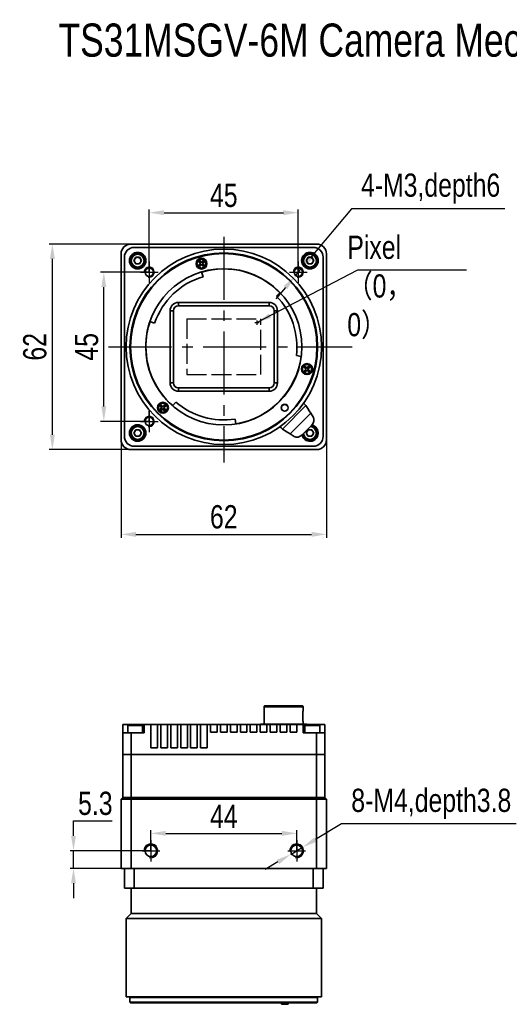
# Model space of a CAD drawing. Header units: millimetres. Extents: x 0 to 16413, y 0 to 744.
# Tile 1 of 4: x 16012 to 16160, y 447 to 744. Entities that reach past the tile are written whole.
import ezdxf

# ---------------------------------------------------------------- set-up
doc = ezdxf.new("R2010")
doc.units = ezdxf.units.MM
for name, pattern in [('ACAD_ISO02W100', [15, 12, -3]), ('CENTER', [50.8, 31.75, -6.35, 6.35, -6.35]), ('CENTER2', [28.575, 19.05, -3.175, 3.175, -3.175])]:
    doc.linetypes.add(name, pattern=pattern)
for name, color, linetype, lineweight in [('粗实线', 7, 'Continuous', 50), ('细实线', 3, 'Continuous', 25), ('细点画线', 1, 'CENTER2', 25), ('细虚线', 2, 'ACAD_ISO02W100', 25)]:
    doc.layers.add(name, color=color, linetype=linetype, lineweight=lineweight)
doc.styles.add('iTek', font='txt', dxfattribs={"width": 0.8, "height": 7})
doc.dimstyles.new('iTek', dxfattribs={"dimscale": 0, "dimtxt": 7, "dimasz": 4.5, "dimexe": 1, "dimexo": 0, "dimgap": 1.5, "dimtad": 1, "dimtoh": 1, "dimdsep": 46, "dimtxsty": 'iTek', "dimcen": 4, "dimclrd": 256, "dimclre": 256, "dimclrt": 256, "dimazin": 2, "dimtfac": 1, "dimtmove": 0, "dimatfit": 3, "dimfxl": 1, "dimlwd": -1, "dimlwe": -1, "dimarcsym": 0})

# ---------------------------------------------------------------- blocks, each defined once
blk = doc.blocks.new('*D83')
at = {"layer": 'Defpoints', "color": 0}
for p in [(16043.01, 616.97), (16105.01, 616.97), (16105.01, 588.39)]:
    blk.add_point(p, dxfattribs=at)
at = {"layer": '细实线'}
for p, q in [((16043.01, 616.97), (16043.01, 587.39)), ((16105.01, 616.97), (16105.01, 587.39)), ((16047.51, 588.39), (16100.51, 588.39))]:
    blk.add_line(p, q, dxfattribs=at)
for points in [[(16047.51, 589.14), (16047.51, 587.64), (16043.01, 588.39)], [(16100.51, 589.14), (16100.51, 587.64), (16105.01, 588.39)]]:
    blk.add_solid(points, dxfattribs=at)
at = {"layer": '细实线', "insert": (16074.01, 593.66), "char_height": 7, "attachment_point": 5, "style": 'iTek'}
blk.add_mtext('62', dxfattribs=at)
blk = doc.blocks.new('*D84')
at = {"layer": 'Defpoints', "color": 0}
for p in [(16037.81, 667.47), (16051.51, 667.47), (16051.51, 622.47)]:
    blk.add_point(p, dxfattribs=at)
at = {"layer": '细实线'}
for p, q in [((16051.51, 667.47), (16036.81, 667.47)), ((16037.81, 626.97), (16037.81, 662.97)), ((16051.51, 622.47), (16036.81, 622.47))]:
    blk.add_line(p, q, dxfattribs=at)
for points in [[(16037.06, 662.97), (16038.56, 662.97), (16037.81, 667.47)], [(16037.06, 626.97), (16038.56, 626.97), (16037.81, 622.47)]]:
    blk.add_solid(points, dxfattribs=at)
at = {"layer": '细实线', "insert": (16032.63, 644.97), "char_height": 7, "attachment_point": 5, "rotation": 90, "style": 'iTek'}
blk.add_mtext('45', dxfattribs=at)
blk = doc.blocks.new('*D85')
at = {"layer": 'Defpoints', "color": 0}
for p in [(16022.28, 675.97), (16046.01, 675.97), (16046.01, 613.97)]:
    blk.add_point(p, dxfattribs=at)
at = {"layer": '细实线'}
for p, q in [((16046.01, 675.97), (16021.28, 675.97)), ((16022.28, 618.47), (16022.28, 671.47)), ((16046.01, 613.97), (16021.28, 613.97))]:
    blk.add_line(p, q, dxfattribs=at)
for points in [[(16021.53, 671.47), (16023.03, 671.47), (16022.28, 675.97)], [(16021.53, 618.47), (16023.03, 618.47), (16022.28, 613.97)]]:
    blk.add_solid(points, dxfattribs=at)
at = {"layer": '细实线', "insert": (16017, 644.97), "char_height": 7, "attachment_point": 5, "rotation": 90, "style": 'iTek'}
blk.add_mtext('62', dxfattribs=at)
blk = doc.blocks.new('*D86')
at = {"layer": 'Defpoints', "color": 0}
for p in [(16096.01, 498.2), (16052.01, 492.94), (16096.01, 492.94)]:
    blk.add_point(p, dxfattribs=at)
at = {"layer": '细实线'}
for p, q in [((16052.01, 492.94), (16052.01, 499.2)), ((16096.01, 492.94), (16096.01, 499.2)), ((16056.51, 498.2), (16091.51, 498.2))]:
    blk.add_line(p, q, dxfattribs=at)
for points in [[(16056.51, 498.95), (16056.51, 497.45), (16052.01, 498.2)], [(16091.51, 498.95), (16091.51, 497.45), (16096.01, 498.2)]]:
    blk.add_solid(points, dxfattribs=at)
at = {"layer": '细实线', "insert": (16074.01, 503.32), "char_height": 7, "attachment_point": 5, "style": 'iTek'}
blk.add_mtext('44', dxfattribs=at)
blk = doc.blocks.new('*D87')
at = {"layer": 'Defpoints', "color": 0}
for p in [(16052.01, 492.94), (16028.65, 487.64), (16050.36, 487.64)]:
    blk.add_point(p, dxfattribs=at)
at = {"layer": '细实线'}
for p, q in [((16028.65, 497.44), (16028.65, 501.94)), ((16028.65, 501.94), (16040.33, 501.94)), ((16052.01, 492.94), (16027.65, 492.94)), ((16028.65, 487.64), (16028.65, 492.94)), ((16050.36, 487.64), (16027.65, 487.64)), ((16028.65, 483.14), (16028.65, 478.64))]:
    blk.add_line(p, q, dxfattribs=at)
for points in [[(16027.9, 497.44), (16029.4, 497.44), (16028.65, 492.94)], [(16027.9, 483.14), (16029.4, 483.14), (16028.65, 487.64)]]:
    blk.add_solid(points, dxfattribs=at)
at = {"layer": '细实线', "insert": (16035.24, 507.21), "char_height": 7, "attachment_point": 5, "style": 'iTek'}
blk.add_mtext('5.3', dxfattribs=at)
blk = doc.blocks.new('*D94')
at = {"layer": 'Defpoints', "color": 0}
for p in [(16097.8, 494.01), (16094.22, 491.87)]:
    blk.add_point(p, dxfattribs=at)
at = {"layer": '细实线'}
for p, q in [((16109.55, 501.03), (16101.66, 496.32)), ((16162.23, 501.03), (16109.55, 501.03)), ((16094.22, 491.87), (16097.8, 494.01)), ((16090.36, 489.57), (16086.49, 487.26))]:
    blk.add_line(p, q, dxfattribs=at)
for points in [[(16101.28, 496.96), (16102.05, 495.67), (16097.8, 494.01)], [(16089.97, 490.21), (16090.74, 488.92), (16094.22, 491.87)]]:
    blk.add_solid(points, dxfattribs=at)
at = {"layer": '细实线', "insert": (16136.64, 507.11), "char_height": 7, "attachment_point": 5, "style": 'iTek'}
blk.add_mtext('8-M4,depth3.8', dxfattribs=at)
blk = doc.blocks.new('*D95')
at = {"layer": 'Defpoints', "color": 0}
for p in [(16097.5, 668.65), (16095.52, 666.29)]:
    blk.add_point(p, dxfattribs=at)
at = {"layer": '细实线'}
for p, q in [((16112.55, 686.6), (16100.39, 672.1)), ((16158.82, 686.6), (16112.55, 686.6)), ((16095.52, 666.29), (16097.5, 668.65)), ((16092.63, 662.85), (16089.74, 659.4))]:
    blk.add_line(p, q, dxfattribs=at)
for points in [[(16099.81, 672.58), (16100.96, 671.62), (16097.5, 668.65)], [(16092.06, 663.33), (16093.2, 662.36), (16095.52, 666.29)]]:
    blk.add_solid(points, dxfattribs=at)
at = {"layer": '细实线', "insert": (16136.43, 692.69), "char_height": 7, "attachment_point": 5, "style": 'iTek'}
blk.add_mtext('4-M3,depth6', dxfattribs=at)
blk = doc.blocks.new('*D97')
at = {"layer": 'Defpoints', "color": 0}
for p in [(16096.51, 685.44), (16051.51, 667.47), (16096.51, 667.47)]:
    blk.add_point(p, dxfattribs=at)
at = {"layer": '细实线'}
for p, q in [((16051.51, 667.47), (16051.51, 686.44)), ((16096.51, 667.47), (16096.51, 686.44)), ((16056.01, 685.44), (16092.01, 685.44))]:
    blk.add_line(p, q, dxfattribs=at)
for points in [[(16056.01, 686.19), (16056.01, 684.69), (16051.51, 685.44)], [(16092.01, 686.19), (16092.01, 684.69), (16096.51, 685.44)]]:
    blk.add_solid(points, dxfattribs=at)
at = {"layer": '细实线', "insert": (16074.01, 690.62), "char_height": 7, "attachment_point": 5, "style": 'iTek'}
blk.add_mtext('45', dxfattribs=at)

msp = doc.modelspace()

# ---------------------------------------------------------------- linework, layer by layer
at = {"layer": '粗实线', "lineweight": 35}
for p, q in [((16102.01, 675.973), (16046.01, 675.973)), ((16101.01, 674.973), (16047.01, 674.973)), ((16043.01, 672.973), (16043.01, 616.973)), ((16044.01, 671.973), (16044.01, 617.973)), ((16046.855, 670.973), (16047.432, 671.973)), ((16047.432, 671.973), (16048.587, 671.973)), ((16048.587, 671.973), (16049.164, 670.973)), ((16098.855, 670.973), (16099.432, 671.973)), ((16099.432, 671.973), (16100.587, 671.973)), ((16100.587, 671.973), (16101.164, 670.973)), ((16104.01, 617.973), (16104.01, 671.973)), ((16105.01, 616.973), (16105.01, 672.973)), ((16047.432, 669.973), (16046.855, 670.973)), ((16048.587, 669.973), (16047.432, 669.973)), ((16049.164, 670.973), (16048.587, 669.973)), ((16066.75, 670.971), (16066.396, 670.617)), ((16066.396, 670.617), (16066.927, 670.087)), ((16066.396, 670.617), (16066.521, 670.617)), ((16066.927, 670.087), (16066.396, 669.557)), ((16066.396, 669.557), (16066.75, 669.203)), ((16066.396, 669.557), (16066.521, 669.557)), ((16066.75, 670.846), (16066.521, 670.617)), ((16066.521, 670.617), (16067.051, 670.087)), ((16067.051, 670.087), (16066.521, 669.557)), ((16066.521, 669.557), (16066.75, 669.328)), ((16067.28, 670.441), (16066.75, 670.971)), ((16066.75, 670.971), (16066.75, 670.846)), ((16067.28, 670.316), (16066.75, 670.846)), ((16066.75, 669.328), (16067.28, 669.858)), ((16066.75, 669.203), (16067.28, 669.733)), ((16066.75, 669.203), (16066.75, 669.328)), ((16067.051, 670.087), (16066.927, 670.087)), ((16067.811, 670.971), (16067.28, 670.441)), ((16067.811, 670.846), (16067.28, 670.316)), ((16067.28, 670.441), (16067.28, 670.316)), ((16067.28, 669.733), (16067.28, 669.858)), ((16067.28, 669.858), (16067.811, 669.328)), ((16067.28, 669.733), (16067.811, 669.203)), ((16067.509, 670.087), (16068.039, 670.617)), ((16067.634, 670.087), (16067.509, 670.087)), ((16068.039, 669.557), (16067.509, 670.087)), ((16067.634, 670.087), (16068.164, 670.617)), ((16068.164, 669.557), (16067.634, 670.087)), ((16068.164, 670.617), (16067.811, 670.971)), ((16067.811, 670.971), (16067.811, 670.846)), ((16068.039, 670.617), (16067.811, 670.846)), ((16067.811, 669.203), (16068.164, 669.557)), ((16067.811, 669.328), (16068.039, 669.557)), ((16067.811, 669.203), (16067.811, 669.328)), ((16068.164, 670.617), (16068.039, 670.617)), ((16068.164, 669.557), (16068.039, 669.557)), ((16099.432, 669.973), (16098.855, 670.973)), ((16100.587, 669.973), (16099.432, 669.973)), ((16101.164, 670.973), (16100.587, 669.973)), ((16067.743, 666.129), (16067.317, 667.567)), ((16090.989, 661.313), (16089.909, 660.273)), ((16060.31, 658.373), (16087.71, 658.373)), ((16060.31, 658.373), (16060.31, 657.373)), ((16087.71, 657.373), (16060.31, 657.373)), ((16087.71, 657.373), (16087.71, 658.373)), ((16057.81, 634.073), (16057.81, 655.873)), ((16057.81, 655.873), (16058.81, 655.873)), ((16058.81, 655.873), (16058.81, 634.073)), ((16089.21, 655.873), (16090.21, 655.873)), ((16089.21, 634.073), (16089.21, 655.873)), ((16090.21, 655.873), (16090.21, 634.073)), ((16051.728, 652.645), (16053.147, 652.157)), ((16095.913, 642.31), (16097.399, 642.101)), ((16098.593, 639.127), (16098.24, 638.774)), ((16098.24, 638.774), (16098.77, 638.244)), ((16098.24, 638.774), (16098.364, 638.774)), ((16098.593, 639.003), (16098.364, 638.774)), ((16098.364, 638.774), (16098.895, 638.244)), ((16099.124, 638.597), (16098.593, 639.127)), ((16098.593, 639.127), (16098.593, 639.003)), ((16099.124, 638.472), (16098.593, 639.003)), ((16099.654, 639.127), (16099.124, 638.597)), ((16099.654, 639.003), (16099.124, 638.472)), ((16099.353, 638.244), (16099.883, 638.774)), ((16099.477, 638.244), (16100.008, 638.774)), ((16100.008, 638.774), (16099.654, 639.127)), ((16099.654, 639.127), (16099.654, 639.003)), ((16099.883, 638.774), (16099.654, 639.003)), ((16100.008, 638.774), (16099.883, 638.774)), ((16098.77, 638.244), (16098.24, 637.713)), ((16098.24, 637.713), (16098.593, 637.36)), ((16098.24, 637.713), (16098.364, 637.713)), ((16098.895, 638.244), (16098.364, 637.713)), ((16098.364, 637.713), (16098.593, 637.484)), ((16098.593, 637.484), (16099.124, 638.015)), ((16098.593, 637.36), (16099.124, 637.89)), ((16098.593, 637.36), (16098.593, 637.484)), ((16098.895, 638.244), (16098.77, 638.244)), ((16099.124, 638.597), (16099.124, 638.472)), ((16099.124, 637.89), (16099.124, 638.015)), ((16099.124, 638.015), (16099.654, 637.484)), ((16099.124, 637.89), (16099.654, 637.36)), ((16099.477, 638.244), (16099.353, 638.244)), ((16099.883, 637.713), (16099.353, 638.244)), ((16100.008, 637.713), (16099.477, 638.244)), ((16099.654, 637.36), (16100.008, 637.713)), ((16099.654, 637.484), (16099.883, 637.713)), ((16099.654, 637.36), (16099.654, 637.484)), ((16100.008, 637.713), (16099.883, 637.713)), ((16057.81, 634.073), (16058.81, 634.073)), ((16089.21, 634.073), (16090.21, 634.073)), ((16060.31, 632.573), (16087.71, 632.573)), ((16060.31, 631.573), (16060.31, 632.573)), ((16087.71, 631.573), (16060.31, 631.573)), ((16087.71, 632.573), (16087.71, 631.573)), ((16055.094, 627.472), (16054.741, 627.118)), ((16054.741, 627.118), (16055.271, 626.588)), ((16054.741, 627.118), (16054.866, 627.118)), ((16055.094, 627.347), (16054.866, 627.118)), ((16054.866, 627.118), (16055.396, 626.588)), ((16055.625, 626.942), (16055.094, 627.472)), ((16055.094, 627.472), (16055.094, 627.347)), ((16055.625, 626.817), (16055.094, 627.347)), ((16056.155, 627.472), (16055.625, 626.942)), ((16056.155, 627.347), (16055.625, 626.817)), ((16055.625, 626.942), (16055.625, 626.817)), ((16055.854, 626.588), (16056.384, 627.118)), ((16055.978, 626.588), (16056.509, 627.118)), ((16056.509, 627.118), (16056.155, 627.472)), ((16056.155, 627.472), (16056.155, 627.347)), ((16056.384, 627.118), (16056.155, 627.347)), ((16056.509, 627.118), (16056.384, 627.118)), ((16059.534, 628.32), (16058.55, 627.188)), ((16098.819, 627.235), (16091.748, 620.164)), ((16098.092, 627.936), (16098.405, 627.649)), ((16098.405, 627.649), (16098.819, 627.235)), ((16055.271, 626.588), (16054.741, 626.058)), ((16054.741, 626.058), (16055.094, 625.704)), ((16054.741, 626.058), (16054.866, 626.058)), ((16055.396, 626.588), (16054.866, 626.058)), ((16054.866, 626.058), (16055.094, 625.829)), ((16055.094, 625.829), (16055.625, 626.359)), ((16055.094, 625.704), (16055.625, 626.235)), ((16055.094, 625.704), (16055.094, 625.829)), ((16055.396, 626.588), (16055.271, 626.588)), ((16055.625, 626.235), (16055.625, 626.359)), ((16055.625, 626.359), (16056.155, 625.829)), ((16055.625, 626.235), (16056.155, 625.704)), ((16055.978, 626.588), (16055.854, 626.588)), ((16056.384, 626.058), (16055.854, 626.588)), ((16056.509, 626.058), (16055.978, 626.588)), ((16056.155, 625.704), (16056.509, 626.058)), ((16056.155, 625.829), (16056.384, 626.058)), ((16056.155, 625.704), (16056.155, 625.829)), ((16056.509, 626.058), (16056.384, 626.058)), ((16094.067, 618.708), (16100.275, 624.915)), ((16101.04, 623.695), (16100.275, 624.915)), ((16077.696, 621.698), (16077.487, 623.184)), ((16091.334, 620.578), (16091.047, 620.89)), ((16100.571, 621.357), (16097.625, 618.412)), ((16046.855, 618.973), (16047.432, 619.973)), ((16047.432, 617.973), (16046.855, 618.973)), ((16047.432, 619.973), (16048.587, 619.973)), ((16048.587, 617.973), (16047.432, 617.973)), ((16048.587, 619.973), (16049.164, 618.973)), ((16049.164, 618.973), (16048.587, 617.973)), ((16091.748, 620.164), (16091.334, 620.578)), ((16095.287, 617.942), (16094.067, 618.708)), ((16098.855, 618.973), (16099.432, 619.973)), ((16099.432, 617.973), (16098.855, 618.973)), ((16099.432, 619.973), (16100.587, 619.973)), ((16100.587, 617.973), (16099.432, 617.973)), ((16100.587, 619.973), (16101.164, 618.973)), ((16101.164, 618.973), (16100.587, 617.973)), ((16047.01, 614.973), (16101.01, 614.973)), ((16046.01, 613.973), (16102.01, 613.973)), ((16086.15, 536.322), (16086.15, 535.022)), ((16097.95, 536.322), (16086.15, 536.322)), ((16086.15, 535.022), (16086.235, 535.022)), ((16086.235, 535.022), (16086.235, 532.022)), ((16097.864, 532.022), (16097.864, 535.022)), ((16097.864, 535.022), (16097.95, 535.022)), ((16097.95, 535.022), (16097.95, 536.322)), ((16086.15, 532.022), (16086.15, 531.122)), ((16086.235, 532.022), (16086.15, 532.022)), ((16097.95, 532.022), (16097.864, 532.022)), ((16097.95, 531.122), (16097.95, 532.022)), ((16043.51, 528.522), (16043.51, 531.022)), ((16045.322, 531.022), (16043.51, 531.022)), ((16045.01, 530.709), (16045.01, 528.522)), ((16049.51, 530.709), (16045.01, 530.709)), ((16045.322, 531.022), (16049.197, 531.022)), ((16049.197, 531.022), (16050.01, 531.022)), ((16049.51, 528.522), (16049.51, 530.709)), ((16052.01, 531.022), (16050.01, 531.022)), ((16050.01, 528.522), (16050.01, 531.022)), ((16052.01, 524.022), (16052.01, 531.022)), ((16054.01, 531.022), (16052.01, 531.022)), ((16055.01, 531.022), (16054.01, 531.022)), ((16054.01, 524.022), (16054.01, 531.022)), ((16055.01, 524.022), (16055.01, 531.022)), ((16057.01, 531.022), (16055.01, 531.022)), ((16058.01, 531.022), (16057.01, 531.022)), ((16057.01, 524.022), (16057.01, 531.022)), ((16058.01, 524.022), (16058.01, 531.022)), ((16060.01, 531.022), (16058.01, 531.022)), ((16061.01, 531.022), (16060.01, 531.022)), ((16060.01, 524.022), (16060.01, 531.022)), ((16061.01, 524.022), (16061.01, 531.022)), ((16063.01, 531.022), (16061.01, 531.022)), ((16064.01, 531.022), (16063.01, 531.022)), ((16063.01, 524.022), (16063.01, 531.022)), ((16064.01, 524.022), (16064.01, 531.022)), ((16066.01, 531.022), (16064.01, 531.022)), ((16067.01, 531.022), (16066.01, 531.022)), ((16066.01, 524.022), (16066.01, 531.022)), ((16067.01, 524.022), (16067.01, 531.022)), ((16069.01, 531.022), (16067.01, 531.022)), ((16069.01, 524.022), (16069.01, 531.022)), ((16070.01, 531.022), (16069.01, 531.022)), ((16070.01, 528.722), (16070.01, 531.022)), ((16072.01, 531.022), (16070.01, 531.022)), ((16070.01, 528.722), (16072.01, 528.722)), ((16072.01, 528.722), (16072.01, 531.022)), ((16073.01, 531.022), (16072.01, 531.022)), ((16073.01, 528.722), (16073.01, 531.022)), ((16075.01, 531.022), (16073.01, 531.022)), ((16073.01, 528.722), (16075.01, 528.722)), ((16076.01, 531.022), (16075.01, 531.022)), ((16075.01, 528.722), (16075.01, 531.022)), ((16076.01, 528.722), (16076.01, 531.022)), ((16078.01, 531.022), (16076.01, 531.022)), ((16076.01, 528.722), (16078.01, 528.722)), ((16079.01, 531.022), (16078.01, 531.022)), ((16078.01, 528.722), (16078.01, 531.022)), ((16079.01, 528.722), (16079.01, 531.022)), ((16081.01, 531.022), (16079.01, 531.022)), ((16079.01, 528.722), (16081.01, 528.722)), ((16082.01, 531.022), (16081.01, 531.022)), ((16081.01, 528.722), (16081.01, 531.022)), ((16082.01, 528.722), (16082.01, 531.022)), ((16084.01, 531.022), (16082.01, 531.022)), ((16082.01, 528.722), (16084.01, 528.722)), ((16084.01, 528.722), (16084.01, 531.022)), ((16085.01, 531.022), (16084.01, 531.022)), ((16085.01, 528.722), (16085.01, 531.022)), ((16087.01, 531.022), (16085.01, 531.022)), ((16085.01, 528.722), (16087.01, 528.722)), ((16085.05, 531.122), (16085.05, 531.022)), ((16099.05, 531.122), (16085.05, 531.122)), ((16088.01, 531.022), (16087.01, 531.022)), ((16087.01, 528.722), (16087.01, 531.022)), ((16088.01, 528.722), (16088.01, 531.022)), ((16090.01, 531.022), (16088.01, 531.022)), ((16088.01, 528.722), (16090.01, 528.722)), ((16091.01, 531.022), (16090.01, 531.022)), ((16090.01, 528.722), (16090.01, 531.022)), ((16091.01, 528.722), (16091.01, 531.022)), ((16093.01, 531.022), (16091.01, 531.022)), ((16091.01, 528.722), (16093.01, 528.722)), ((16094.01, 531.022), (16093.01, 531.022)), ((16093.01, 528.722), (16093.01, 531.022)), ((16094.01, 528.722), (16094.01, 531.022)), ((16096.01, 531.022), (16094.01, 531.022)), ((16094.01, 528.722), (16096.01, 528.722)), ((16096.01, 528.722), (16096.01, 531.022)), ((16098.01, 531.022), (16096.01, 531.022)), ((16098.01, 528.522), (16098.01, 531.022)), ((16098.01, 531.022), (16098.822, 531.022)), ((16098.51, 530.709), (16098.51, 528.522)), ((16099.883, 530.709), (16098.51, 530.709)), ((16098.822, 531.022), (16100.004, 531.022)), ((16099.05, 531.022), (16099.05, 531.122)), ((16103.01, 530.709), (16099.883, 530.709)), ((16100.004, 531.022), (16102.697, 531.022)), ((16104.51, 531.022), (16102.697, 531.022)), ((16103.01, 528.522), (16103.01, 530.709)), ((16104.51, 528.522), (16104.51, 531.022)), ((16043.51, 522.022), (16043.51, 528.522)), ((16043.51, 528.522), (16046.01, 528.522)), ((16046.01, 528.522), (16046.01, 522.022)), ((16046.01, 528.522), (16050.01, 528.522)), ((16098.01, 528.522), (16102.01, 528.522)), ((16102.01, 522.022), (16102.01, 528.522)), ((16102.01, 528.522), (16104.51, 528.522)), ((16104.51, 528.522), (16104.51, 522.022)), ((16052.01, 524.022), (16054.01, 524.022)), ((16055.01, 524.022), (16057.01, 524.022)), ((16058.01, 524.022), (16060.01, 524.022)), ((16061.01, 524.022), (16063.01, 524.022)), ((16064.01, 524.022), (16066.01, 524.022)), ((16067.01, 524.022), (16069.01, 524.022)), ((16043.51, 509.022), (16043.51, 522.022)), ((16043.51, 522.022), (16046.01, 522.022)), ((16046.01, 522.022), (16046.01, 509.022)), ((16102.01, 522.022), (16046.01, 522.022)), ((16102.01, 509.022), (16102.01, 522.022)), ((16102.01, 522.022), (16104.51, 522.022)), ((16104.51, 522.022), (16104.51, 509.022)), ((16043.51, 509.022), (16043.01, 508.522)), ((16046.01, 508.522), (16043.01, 508.522)), ((16043.01, 487.642), (16043.01, 508.522)), ((16046.01, 509.022), (16043.51, 509.022)), ((16102.01, 509.022), (16046.01, 509.022)), ((16046.01, 508.522), (16046.01, 509.022)), ((16102.01, 508.522), (16046.01, 508.522)), ((16046.01, 508.522), (16046.01, 487.642)), ((16104.51, 509.022), (16102.01, 509.022)), ((16102.01, 508.522), (16102.01, 509.022)), ((16105.01, 508.522), (16102.01, 508.522)), ((16102.01, 487.642), (16102.01, 508.522)), ((16105.01, 508.522), (16104.51, 509.022)), ((16105.01, 508.522), (16105.01, 487.642)), ((16043.01, 487.642), (16046.01, 487.642)), ((16044.01, 481.642), (16044.01, 487.642)), ((16102.01, 487.642), (16046.01, 487.642)), ((16047.01, 487.642), (16047.01, 481.642)), ((16101.01, 481.642), (16101.01, 487.642)), ((16102.01, 487.642), (16105.01, 487.642)), ((16104.01, 487.642), (16104.01, 481.642)), ((16047.01, 481.642), (16044.01, 481.642)), ((16046.01, 481.642), (16046.01, 474.052)), ((16101.01, 481.642), (16047.01, 481.642)), ((16104.01, 481.642), (16101.01, 481.642)), ((16102.01, 474.052), (16102.01, 481.642)), ((16046.01, 474.052), (16044.51, 472.552)), ((16044.51, 472.552), (16044.51, 448.842)), ((16094.869, 472.552), (16044.51, 472.552)), ((16046.01, 474.052), (16093.809, 474.052)), ((16102.01, 474.052), (16046.01, 474.052)), ((16093.809, 474.052), (16102.01, 474.052)), ((16103.51, 472.552), (16094.869, 472.552)), ((16103.51, 472.552), (16102.01, 474.052)), ((16103.51, 448.842), (16103.51, 472.552)), ((16094.869, 448.842), (16044.51, 448.842)), ((16045.885, 448.842), (16045.685, 448.642)), ((16045.685, 448.642), (16045.685, 447.252)), ((16102.335, 448.642), (16045.685, 448.642)), ((16103.51, 448.842), (16094.869, 448.842)), ((16102.335, 448.642), (16102.135, 448.842)), ((16102.335, 447.252), (16102.335, 448.642)), ((16045.685, 447.252), (16045.885, 447.052)), ((16102.335, 447.252), (16045.685, 447.252)), ((16102.135, 447.052), (16045.885, 447.052)), ((16091.394, 447.052), (16091.394, 446.632)), ((16091.394, 446.632), (16091.687, 446.632)), ((16091.687, 446.632), (16093.394, 446.632)), ((16093.394, 446.632), (16093.394, 447.052)), ((16102.135, 447.052), (16102.335, 447.252))]:
    msp.add_line(p, q, dxfattribs=at)
at = {"layer": '粗实线', "lineweight": 35, "flags": 128}
for points in [[(16100.275, 624.915), (16099.827, 625.629), (16099.334, 626.413), (16098.819, 627.235)], [(16091.748, 620.164), (16092.569, 619.648), (16093.354, 619.156), (16094.067, 618.708)]]:
    msp.add_lwpolyline(points, dxfattribs=at)
at = {"layer": '粗实线', "lineweight": 35}
for centre, radius in [((16074.01, 644.973), 29.5), ((16048.01, 670.973), 2.5), ((16074.01, 644.973), 28.325), ((16048.01, 670.973), 2.25), ((16074.01, 644.973), 28.125), ((16048.01, 670.973), 1.938), ((16067.28, 670.087), 1.65), ((16067.28, 670.087), 1.459), ((16100.01, 670.973), 2.5), ((16100.01, 670.973), 2.25), ((16100.01, 670.973), 1.938), ((16051.51, 667.473), 1.25), ((16074.01, 644.973), 23.565), ((16096.51, 667.473), 1.25), ((16099.124, 638.244), 1.65), ((16099.124, 638.244), 1.459), ((16055.625, 626.588), 1.65), ((16055.625, 626.588), 1.459), ((16092.394, 626.588), 1.05), ((16092.394, 626.588), 1), ((16048.01, 618.973), 2.5), ((16048.01, 618.973), 2.25), ((16048.01, 618.973), 1.938), ((16051.51, 622.473), 1.25), ((16052.01, 492.942), 1.75), ((16096.01, 492.942), 1.75)]:
    msp.add_circle(centre, radius, dxfattribs=at)
for centre, radius, start, end in [((16046.01, 672.973), 3, 90, 180), ((16047.01, 671.973), 3, 90, 180), ((16101.01, 671.973), 3, 0, 90), ((16102.01, 672.973), 3, 0, 90), ((16048.01, 670.973), 1, 150, 210), ((16048.01, 670.973), 1, 90, 150), ((16048.01, 670.973), 1, 30, 90), ((16048.01, 670.973), 1, 330, 30), ((16100.01, 670.973), 1, 150, 210), ((16100.01, 670.973), 1, 90, 150), ((16100.01, 670.973), 1, 30, 90), ((16100.01, 670.973), 1, 330, 30), ((16048.01, 670.973), 1, 210, 270), ((16048.01, 670.973), 1, 270, 330), ((16074.01, 644.973), 23.5, 43.9, 106.5), ((16100.01, 670.973), 1, 210, 270), ((16100.01, 670.973), 1, 270, 330), ((16074.01, 644.973), 22.065, 106.5, 161), ((16074.01, 644.973), 22.065, 353.06799, 43.9), ((16060.31, 655.873), 2.5, 90, 180), ((16060.31, 655.873), 1.5, 90, 180), ((16087.71, 655.873), 2.5, 0, 90), ((16087.71, 655.873), 1.5, 0, 90), ((16074.01, 644.973), 23.5, 161, 180), ((16074.01, 644.973), 23.5, 180, 229), ((16074.01, 644.973), 23.5, 279.00277, 353.00277), ((16060.31, 634.073), 2.5, 180, 270), ((16060.31, 634.073), 1.5, 180, 270), ((16087.71, 634.073), 2.5, 270, 0), ((16087.71, 634.073), 1.5, 270, 0), ((16074.01, 644.973), 22.065, 229, 279.06799), ((16100.01, 618.973), 2.5, 193.93896, 76.06104), ((16100.01, 618.973), 2.25, 190.04215, 79.95785), ((16100.01, 618.973), 1.937, 183.28785, 86.71215), ((16047.01, 617.973), 3, 180, 270), ((16048.01, 618.973), 1, 150, 210), ((16048.01, 618.973), 1, 90, 150), ((16048.01, 618.973), 1, 210, 270), ((16048.01, 618.973), 1, 30, 90), ((16048.01, 618.973), 1, 270, 330), ((16048.01, 618.973), 1, 330, 30), ((16100.01, 618.973), 1, 150, 210), ((16100.01, 618.973), 1, 90, 150), ((16100.01, 618.973), 1, 210, 270), ((16100.01, 618.973), 1, 30, 90), ((16100.01, 618.973), 1, 270, 330), ((16100.01, 618.973), 1, 330, 30), ((16101.01, 617.973), 3, 270, 0), ((16046.01, 616.973), 3, 180, 270), ((16102.01, 616.973), 3, 270, 0), ((16086.45, 536.322), 0.3, 90, 180), ((16097.65, 536.322), 0.3, 0, 90), ((16045.322, 530.709), 0.312, 90, 180), ((16049.197, 530.709), 0.312, 0, 90), ((16098.822, 530.709), 0.313, 90, 180), ((16102.697, 530.709), 0.312, 0, 90)]:
    msp.add_arc(centre, radius, start, end, dxfattribs=at)
for centre, start_param, end_param in [((16099.432, 622.496), 4.712389, 6.1026917), ((16096.487, 619.55), 3.3220863, 4.712389)]:
    msp.add_ellipse(centre, major_axis=(1.427, 1.427), ratio=0.7977453, start_param=start_param, end_param=end_param, dxfattribs=at)
for points, knots in [([(16066.32, 669.126), (16066.212, 669.26), (16066.045, 669.466), (16065.941, 669.81), (16065.912, 670.087), (16065.94, 670.365), (16066.048, 670.704), (16066.296, 671.071), (16066.663, 671.319), (16067.003, 671.427), (16067.28, 671.455), (16067.557, 671.426), (16067.901, 671.322), (16068.107, 671.156), (16068.241, 671.048)], [0, 0, 0, 0, 0.1197216, 0.1847979, 0.2499998, 0.3150761, 0.3802785, 0.5, 0.6197215, 0.6847977, 0.75, 0.8150762, 0.8802786, 1, 1, 1, 1]), ([(16068.241, 671.048), (16068.349, 670.914), (16068.515, 670.708), (16068.62, 670.364), (16068.648, 670.087), (16068.62, 669.809), (16068.512, 669.47), (16068.264, 669.103), (16067.898, 668.855), (16067.558, 668.747), (16067.28, 668.719), (16067.003, 668.747), (16066.66, 668.852), (16066.453, 669.018), (16066.32, 669.126)], [0, 0, 0, 0, 0.1197216, 0.1847978, 0.2500002, 0.3150761, 0.3802784, 0.5, 0.6197214, 0.6847978, 0.75, 0.8150763, 0.8802786, 1, 1, 1, 1]), ([(16098.163, 637.283), (16098.055, 637.417), (16097.889, 637.623), (16097.784, 637.967), (16097.756, 638.243), (16097.784, 638.521), (16097.892, 638.861), (16098.14, 639.228), (16098.506, 639.476), (16098.846, 639.584), (16099.124, 639.612), (16099.401, 639.583), (16099.744, 639.479), (16099.951, 639.312), (16100.084, 639.204)], [0, 0, 0, 0, 0.1197214, 0.1847978, 0.25, 0.3150763, 0.3802786, 0.5, 0.6197216, 0.6847979, 0.7499997, 0.8150761, 0.8802784, 1, 1, 1, 1]), ([(16100.084, 639.204), (16100.192, 639.071), (16100.359, 638.864), (16100.463, 638.521), (16100.492, 638.244), (16100.464, 637.966), (16100.356, 637.626), (16100.108, 637.26), (16099.741, 637.012), (16099.401, 636.904), (16099.124, 636.876), (16098.847, 636.904), (16098.503, 637.008), (16098.297, 637.175), (16098.163, 637.283)], [0, 0, 0, 0, 0.11972142, 0.18479767, 0.24999992, 0.3150763, 0.38027854, 0.49999996, 0.61972153, 0.68479784, 0.75000016, 0.81507608, 0.88027843, 1, 1, 1, 1]), ([(16054.664, 625.627), (16054.556, 625.761), (16054.39, 625.968), (16054.285, 626.311), (16054.257, 626.588), (16054.285, 626.866), (16054.393, 627.205), (16054.641, 627.572), (16055.007, 627.82), (16055.347, 627.928), (16055.625, 627.956), (16055.902, 627.928), (16056.245, 627.823), (16056.452, 627.657), (16056.585, 627.549)], [0, 0, 0, 0, 0.1197215, 0.1847979, 0.2499998, 0.3150762, 0.3802785, 0.5, 0.6197216, 0.6847978, 0.7499997, 0.8150761, 0.8802785, 1, 1, 1, 1]), ([(16056.585, 627.549), (16056.693, 627.415), (16056.86, 627.209), (16056.964, 626.865), (16056.993, 626.588), (16056.965, 626.311), (16056.857, 625.971), (16056.609, 625.604), (16056.242, 625.356), (16055.903, 625.248), (16055.625, 625.22), (16055.348, 625.249), (16055.004, 625.353), (16054.798, 625.52), (16054.664, 625.627)], [0, 0, 0, 0, 0.1197215, 0.1847978, 0.2500001, 0.3150765, 0.3802784, 0.5, 0.6197215, 0.6847979, 0.7500002, 0.8150766, 0.8802785, 1, 1, 1, 1]), ([(16097.65, 536.622), (16097.631, 536.622), (16097.594, 536.622), (16097.282, 536.622), (16096.766, 536.622), (16096.038, 536.622), (16095.289, 536.622), (16094.63, 536.622), (16093.957, 536.622), (16093.095, 536.622), (16092.05, 536.622), (16091.004, 536.622), (16089.961, 536.622), (16088.957, 536.622), (16088.062, 536.622), (16087.454, 536.622), (16087.068, 536.622), (16086.763, 536.622), (16086.505, 536.622), (16086.468, 536.622), (16086.45, 536.622)], [0, 0, 0, 0, 0.0582484, 0.1199859, 0.18429, 0.2499587, 0.3156274, 0.3478058, 0.3800141, 0.4417516, 0.5, 0.5582483, 0.6199858, 0.68429, 0.7499587, 0.8156274, 0.8478058, 0.8800141, 0.9417516, 1, 1, 1, 1]), ([(16056.893, 447.052), (16056.917, 447.052), (16056.972, 447.052), (16056.979, 447.052), (16056.983, 447.052)], [0, 0, 0, 0, 0.4272492, 1, 1, 1, 1]), ([(16068.548, 447.052), (16068.572, 447.052), (16068.628, 447.052), (16068.635, 447.052), (16068.639, 447.052)], [0, 0, 0, 0, 0.4272497, 1, 1, 1, 1]), ([(16100.392, 447.052), (16100.415, 447.052), (16100.471, 447.052), (16100.478, 447.052), (16100.482, 447.052)], [0, 0, 0, 0, 0.4272486, 1, 1, 1, 1])]:
    msp.add_open_spline(points, degree=3, knots=knots, dxfattribs=at)
at = {"layer": '细实线'}
for p, q in [((16083.337, 652.328), (16084.65, 652.328)), ((16083.994, 652.962), (16083.994, 651.607))]:
    msp.add_line(p, q, dxfattribs=at)
at = {"layer": '细实线', "lineweight": 30}
for centre, radius in [((16051.51, 667.473), 1.538), ((16096.51, 667.473), 1.538), ((16051.51, 622.473), 1.538), ((16052.01, 492.942), 2.083), ((16096.01, 492.942), 2.083)]:
    msp.add_arc(centre, radius, 256.2446, 185.72405, dxfattribs=at)
at = {"layer": '细点画线', "lineweight": 30}
for p, q in [((16074.01, 678.169), (16074.01, 610.085)), ((16051.51, 667.473), (16051.51, 670.802)), ((16051.51, 670.684), (16051.51, 664.261)), ((16096.51, 667.473), (16096.51, 670.802)), ((16096.51, 670.684), (16096.51, 664.261)), ((16048.83, 667.473), (16054.189, 667.473)), ((16093.83, 667.473), (16099.189, 667.473)), ((16039.219, 644.973), (16112.744, 644.973)), ((16051.51, 622.473), (16051.51, 625.802)), ((16051.51, 625.684), (16051.51, 619.261)), ((16048.83, 622.473), (16054.189, 622.473)), ((16052.01, 492.942), (16052.01, 496.271)), ((16052.01, 496.153), (16052.01, 489.73)), ((16096.01, 492.942), (16096.01, 496.271)), ((16096.01, 496.153), (16096.01, 489.73)), ((16049.33, 492.942), (16054.689, 492.942)), ((16093.33, 492.942), (16098.689, 492.942))]:
    msp.add_line(p, q, dxfattribs=at)
at = {"layer": '细虚线', "ltscale": 0.5}
for p, q in [((16062.83, 653.373), (16085.19, 653.373)), ((16062.83, 653.373), (16062.83, 636.573)), ((16085.19, 636.573), (16085.19, 653.373)), ((16062.83, 636.573), (16085.19, 636.573))]:
    msp.add_line(p, q, dxfattribs=at)

# ---------------------------------------------------------------- texts
at = {"layer": '细实线', "color": 1, "linetype": 'CENTER', "insert": (16024.117, 759.166), "char_height": 10, "width": 414.03807, "attachment_point": 1, "style": 'iTek'}
msp.add_mtext('{\\C0;\\PTS31MSGV-6M Camera Mechanical Dimensions(in mm)}', dxfattribs=at)
at = {"layer": '细实线', "linetype": 'CENTER', "lineweight": 30, "insert": (16111.296, 678.501), "char_height": 7, "width": 15.87985, "attachment_point": 1, "style": 'iTek'}
msp.add_mtext('Pixel{\\fSimSun|b0|i0|c134|p2;（}0{\\fSimSun|b0|i0|c134|p2;，}0{\\fSimSun|b0|i0|c134|p2;）}', dxfattribs=at)

# ---------------------------------------------------------------- dimensions: what is measured, and where the dimension line sits
at = {"layer": '细实线'}
for base, p1, p2, picture, middle in [((16096.51, 685.441), (16051.51, 667.473), (16096.51, 667.473), '*D97', (16074.01, 690.62)), ((16105.01, 588.385), (16043.01, 616.973), (16105.01, 616.973), '*D83', (16074.01, 593.661))]:
    dim = msp.add_linear_dim(base=base, p1=p1, p2=p2, dimstyle='iTek', override={"dimscale": 1}, dxfattribs=at)
    dim.commit()
    dim.dimension.update_dxf_attribs({"geometry": picture, "text_midpoint": middle})
for p1, p2, text, picture, middle in [((16095.521, 666.294), (16097.498, 668.651), '4-M3,depth6', '*D95', (16136.434, 686.603)), ((16094.221, 491.874), (16097.798, 494.009), '8-M4,depth3.8', '*D94', (16136.638, 501.026))]:
    dim = msp.add_diameter_dim_2p(p1=p1, p2=p2, text=text, dimstyle='iTek', override={"dimscale": 1}, dxfattribs=at)
    dim.commit()
    dim.dimension.update_dxf_attribs({"geometry": picture, "text_midpoint": middle, "dimtype": 163})
for base, p1, p2, picture, middle in [((16022.277, 675.973), (16046.01, 613.973), (16046.01, 675.973), '*D85', (16017.002, 644.973)), ((16037.807, 667.473), (16051.51, 622.473), (16051.51, 667.473), '*D84', (16032.628, 644.973))]:
    dim = msp.add_linear_dim(base=base, p1=p1, p2=p2, angle=90, dimstyle='iTek', override={"dimscale": 1}, dxfattribs=at)
    dim.commit()
    dim.dimension.update_dxf_attribs({"geometry": picture, "text_midpoint": middle})
dim = msp.add_linear_dim(base=(16028.65, 487.642), p1=(16052.01, 492.942), p2=(16050.355, 487.642), angle=90, dimstyle='iTek', override={"dimscale": 1}, dxfattribs=at)
dim.commit()
dim.dimension.update_dxf_attribs({"geometry": '*D87', "text_midpoint": (16035.24, 501.942), "dimtype": 160})
dim = msp.add_linear_dim(base=(16096.01, 498.205), p1=(16052.01, 492.942), p2=(16096.01, 492.942), dimstyle='iTek', override={"dimscale": 1}, dxfattribs=at)
dim.commit()
dim.dimension.update_dxf_attribs({"geometry": '*D86', "text_midpoint": (16074.01, 498.205), "dimtype": 160})

# ---------------------------------------------------------------- leaders
at = {"layer": '细实线', "lineweight": 30}
msp.add_leader([(16083.994, 652.285), (16114.517, 668.178), (16147.315, 668.178)], dimstyle='iTek', override={"dimscale": 1, "dimtad": 0}, dxfattribs=at)

doc.saveas('drawing.dxf')
